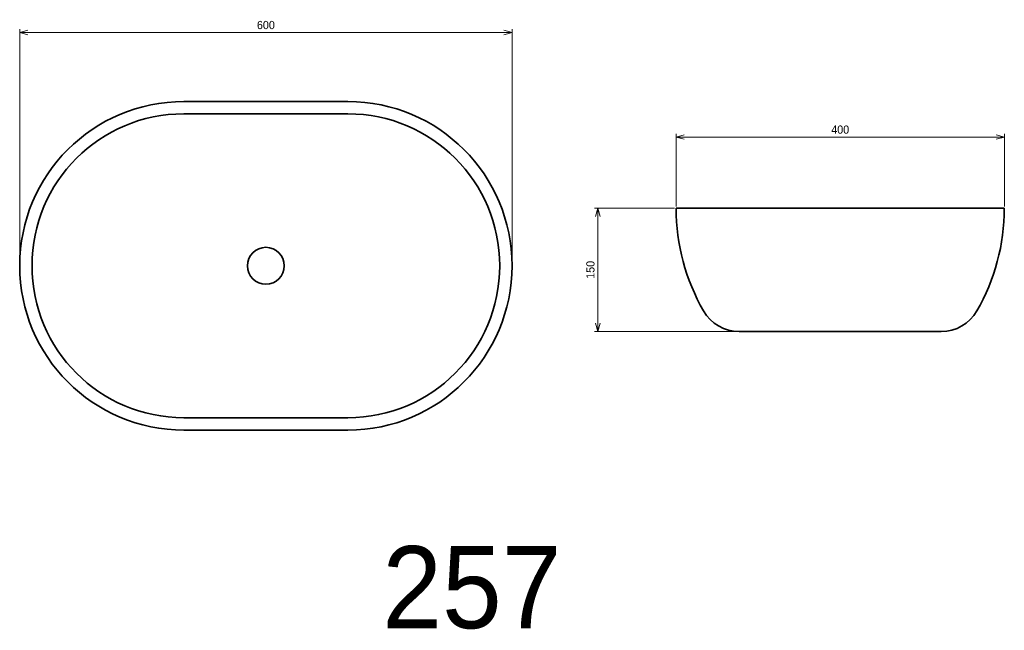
# Model space of a CAD drawing. Header units: millimetres. Extents: x 424 to 1624, y 181 to 924.
import ezdxf

# ---------------------------------------------------------------- set-up
doc = ezdxf.new("R2010")
doc.units = ezdxf.units.MM
doc.header["$LTSCALE"] = 0.3
for name, color, linetype, lineweight in [('実線', 3, 'Continuous', 35), ('寸法', 2, 'Continuous', 18), ('寸法 @ 4', 2, 'Continuous', 18), ('細線', 7, 'Continuous', 18)]:
    doc.layers.add(name, color=color, linetype=linetype, lineweight=lineweight)
doc.styles.add('MS Pゴシック', font='txt')
doc.styles.get("Standard").update_dxf_attribs({"font": 'txt.shx', "bigfont": 'bigfont.shx'})
doc.dimstyles.new('MyDim S＝1：4', dxfattribs={"dimtxt": 2.5, "dimasz": 2.5, "dimexe": 1, "dimexo": 0.5, "dimgap": 1, "dimtad": 3, "dimdsep": 46, "dimtxsty": 'MS Pゴシック', "dimblk": 'OPEN30', "dimcen": 0, "dimclrd": 256, "dimclre": 256, "dimclrt": 256, "dimazin": 2, "dimtfac": 1, "dimtmove": 0, "dimatfit": 3, "dimldrblk": 'OPEN30', "dimfxl": 1, "dimlwd": 18, "dimlwe": 18, "dimarcsym": 0})

# ---------------------------------------------------------------- blocks, each defined once
blk = doc.blocks.new('_Open30')
at = {"color": 0, "lineweight": -2}
for p, q in [((-1, 0.27), (0, 0)), ((0, 0), (-1, -0.27)), ((0, 0), (-1, 0))]:
    blk.add_line(p, q, dxfattribs=at)
blk = doc.blocks.new('*D18')
at = {"layer": 'Defpoints', "color": 0, "transparency": 16777216}
for p in [(1624.4, 781.1), (1224.4, 694.4), (1624.4, 694.4)]:
    blk.add_point(p, dxfattribs=at)
at = {"layer": '寸法', "lineweight": 18, "transparency": 16777216}
for p, q in [((1224.4, 696.4), (1224.4, 785.1)), ((1234.4, 781.1), (1614.4, 781.1)), ((1624.4, 696.4), (1624.4, 785.1))]:
    blk.add_line(p, q, dxfattribs=at)
at = {"layer": '寸法', "lineweight": 18, "transparency": 16777216, "xscale": 10, "yscale": 10, "zscale": 10, "rotation": 180}
blk.add_blockref('_Open30', (1224.4, 781.1), dxfattribs=at)
at = {"layer": '寸法', "lineweight": 18, "transparency": 16777216, "xscale": 10, "yscale": 10, "zscale": 10}
blk.add_blockref('_Open30', (1624.4, 781.1), dxfattribs=at)
at = {"layer": '寸法', "transparency": 16777216, "insert": (1424.4, 790.1), "char_height": 10, "attachment_point": 5, "style": 'MS Pゴシック'}
blk.add_mtext('400', dxfattribs=at)
blk = doc.blocks.new('*D17')
at = {"layer": 'Defpoints', "color": 0, "transparency": 16777216}
for p in [(1224.4, 694.4), (1129, 544.4), (1301.2, 544.4)]:
    blk.add_point(p, dxfattribs=at)
at = {"layer": '寸法', "lineweight": 18, "transparency": 16777216}
for p, q in [((1222.4, 694.4), (1125, 694.4)), ((1129, 684.4), (1129, 554.4)), ((1299.2, 544.4), (1125, 544.4))]:
    blk.add_line(p, q, dxfattribs=at)
at = {"layer": '寸法', "lineweight": 18, "transparency": 16777216, "xscale": 10, "yscale": 10, "zscale": 10}
for p, rotation in [((1129, 694.4), 90), ((1129, 544.4), 270)]:
    blk.add_blockref('_Open30', p, dxfattribs=dict(at, rotation=rotation))
at = {"layer": '寸法', "transparency": 16777216, "insert": (1120, 619.4), "char_height": 10, "attachment_point": 5, "rotation": 90, "style": 'MS Pゴシック'}
blk.add_mtext('150', dxfattribs=at)
blk = doc.blocks.new('*D19')
at = {"layer": 'Defpoints', "color": 0, "transparency": 16777216}
for p in [(1024.5, 908.4), (424.5, 624.4), (1024.5, 624.4)]:
    blk.add_point(p, dxfattribs=at)
at = {"layer": '寸法', "lineweight": 18, "transparency": 16777216}
for p, q in [((424.5, 626.4), (424.5, 912.4)), ((1024.5, 626.4), (1024.5, 912.4)), ((434.5, 908.4), (1014.5, 908.4))]:
    blk.add_line(p, q, dxfattribs=at)
at = {"layer": '寸法', "lineweight": 18, "transparency": 16777216, "xscale": 10, "yscale": 10, "zscale": 10, "rotation": 180}
blk.add_blockref('_Open30', (424.5, 908.4), dxfattribs=at)
at = {"layer": '寸法', "lineweight": 18, "transparency": 16777216, "xscale": 10, "yscale": 10, "zscale": 10}
blk.add_blockref('_Open30', (1024.5, 908.4), dxfattribs=at)
at = {"layer": '寸法', "transparency": 16777216, "insert": (724.5, 917.4), "char_height": 10, "attachment_point": 5, "style": 'MS Pゴシック'}
blk.add_mtext('600', dxfattribs=at)

msp = doc.modelspace()

# ---------------------------------------------------------------- linework, layer by layer
at = {"layer": '実線'}
for p, q in [((1624.359, 694.369), (1224.359, 694.369)), ((1547.565, 544.369), (1301.154, 544.369))]:
    msp.add_line(p, q, dxfattribs=at)
for points in [[(824.464, 424.369, 1), (824.464, 824.369), (624.464, 824.369, 1), (624.464, 424.369)], [(824.464, 439.369, 1), (824.464, 809.369), (624.464, 809.369, 1), (624.464, 439.369)]]:
    msp.add_lwpolyline(points, format="xyb", close=True, dxfattribs=at)
msp.add_circle((724.464, 624.369), 22.5, dxfattribs=at)
for centre, radius, start, end in [((1474.359, 694.369), 250, 180, 210), ((1374.359, 694.369), 250, 330, 0), ((1301.154, 594.369), 50, 210, 270), ((1547.565, 594.369), 50, 270, 330)]:
    msp.add_arc(centre, radius, start, end, dxfattribs=at)

# ---------------------------------------------------------------- texts
at = {"layer": '細線', "insert": (975.522, 232.39), "char_height": 100, "width": 1129.44951, "attachment_point": 5}
msp.add_mtext('{\\fMS PMincho|b0|i0|c128|p18;257}', dxfattribs=at)

# ---------------------------------------------------------------- dimensions: what is measured, and where the dimension line sits
at = {"layer": '寸法 @ 4'}
for base, p1, p2, picture, middle in [((1024.464, 908.372), (424.464, 624.369), (1024.464, 624.369), '*D19', (724.464, 917.372)), ((1624.359, 781.108), (1224.359, 694.369), (1624.359, 694.369), '*D18', (1424.359, 790.108))]:
    dim = msp.add_linear_dim(base=base, p1=p1, p2=p2, dimstyle='MyDim S＝1：4', override={"dimscale": 4, "dimtix": 0, "dimtofl": 1, "dimtmove": 0, "dimatfit": 3}, dxfattribs=at)
    dim.commit()
    dim.dimension.update_dxf_attribs({"geometry": picture, "text_midpoint": middle})
dim = msp.add_linear_dim(base=(1129.033, 544.369), p1=(1224.359, 694.369), p2=(1301.154, 544.369), angle=90, dimstyle='MyDim S＝1：4', override={"dimscale": 4, "dimtix": 0, "dimtofl": 1, "dimtmove": 0, "dimatfit": 3}, dxfattribs=at)
dim.commit()
dim.dimension.update_dxf_attribs({"geometry": '*D17', "text_midpoint": (1120.033, 619.369)})

doc.saveas('drawing.dxf')
